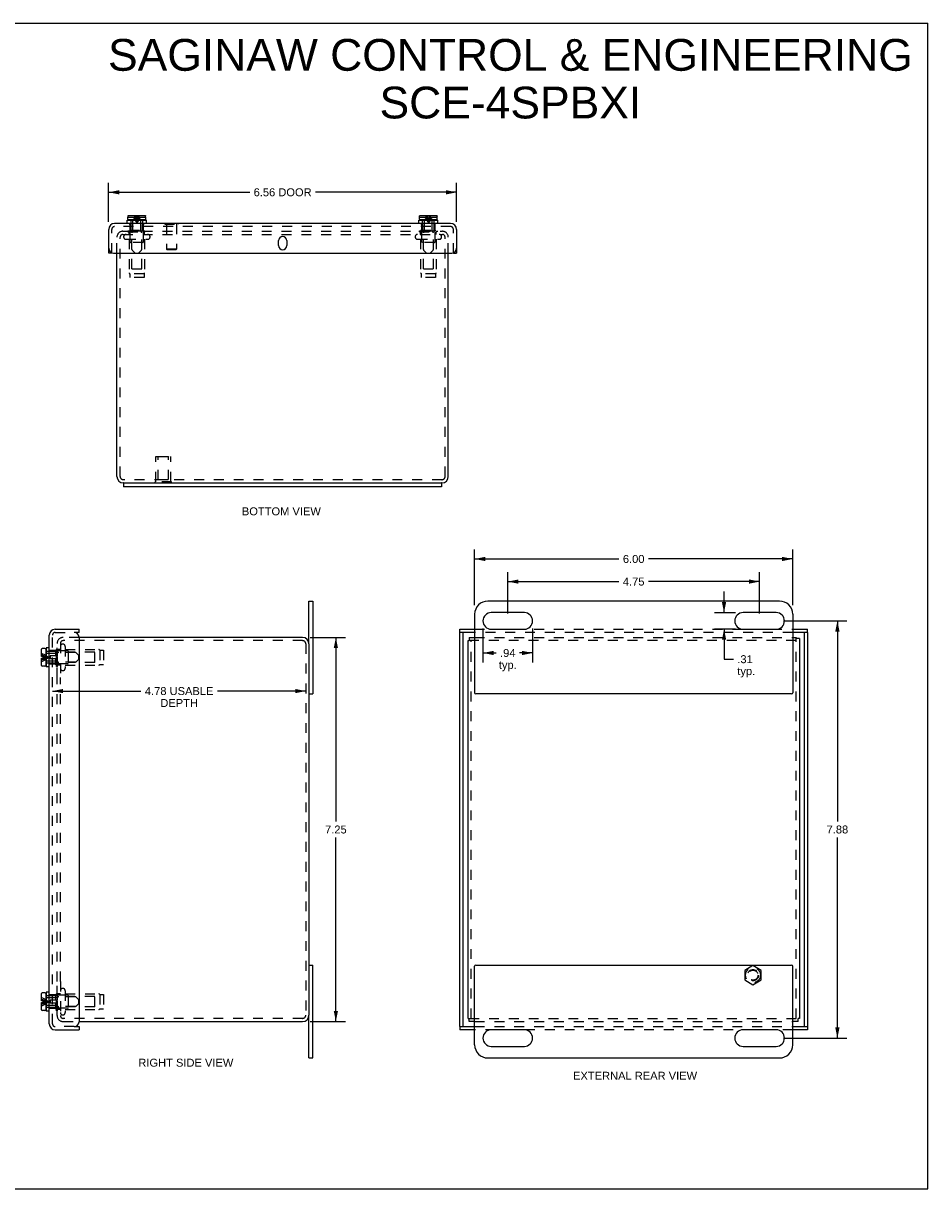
# Model space of a CAD drawing. Header units: inches. Extents: x 0 to 34, y 0 to 22.
# Tile 3 of 3: x 16.9 to 34, y 0 to 22. Entities that reach past the tile are written whole.
import ezdxf

# ---------------------------------------------------------------- set-up
doc = ezdxf.new("R2010")
doc.units = ezdxf.units.IN
doc.header["$LTSCALE"] = 1.87
doc.header["$MEASUREMENT"] = 0
doc.linetypes.add('HIDDEN', pattern=[0.2, 0.1, -0.1])
doc.layers.get('0').update_dxf_attribs({"linetype": 'CONTINUOUS'})
for name, color, linetype in [('DEFAULT_2', 8, 'HIDDEN'), ('DIMENSIONS', 7, 'CONTINUOUS'), ('DOOR_ASSEMBLY', 7, 'CONTINUOUS')]:
    doc.layers.add(name, color=color, linetype=linetype)
doc.styles.get("Standard").update_dxf_attribs({"font": 'arial.ttf'})
doc.dimstyles.new('DIMSTYLE_2', dxfattribs={"dimtxt": 0.15, "dimasz": 0.2, "dimexe": 0.09, "dimexo": 0.07, "dimgap": 0.0375, "dimtad": 0, "dimtih": 1, "dimtoh": 1, "dimzin": 4, "dimdsep": 46, "dimtxsty": 'Standard', "dimblk": '_FILLED', "dimblk1": '_FILLED', "dimblk2": '_FILLED', "dimcen": 0.09, "dimazin": 1, "dimtfac": 1, "dimtdec": 3, "dimtofl": 0, "dimtmove": 0, "dimatfit": 3, "dimldrblk": '_FILLED', "dimfxl": 0, "dimtolj": 1, "dimtzin": 4, "dimarcsym": 0})

# ---------------------------------------------------------------- blocks, each defined once
blk = doc.blocks.new('_FILLED')
at = {"color": 0, "linetype": 'ByBlock'}
blk.add_solid([(0, 0), (-1, 0.2), (-1, -0.2)], dxfattribs=at)
blk = doc.blocks.new('*D3')
at = {"layer": 'DIMENSIONS', "color": 2, "linetype": 'Continuous'}
for p, q in [((18.55, 18.25), (18.55, 18.99)), ((25.113, 18.25), (25.113, 18.99)), ((18.55, 18.81), (21.21, 18.81)), ((25.113, 18.81), (22.453, 18.81))]:
    blk.add_line(p, q, dxfattribs=at)
at = {"layer": 'DIMENSIONS', "color": 2, "linetype": 'Continuous', "xscale": 0.2, "yscale": 0.2, "zscale": 0.2, "rotation": 180}
blk.add_blockref('_FILLED', (18.55, 18.81), dxfattribs=at)
at = {"layer": 'DIMENSIONS', "color": 2, "linetype": 'Continuous', "xscale": 0.2, "yscale": 0.2, "zscale": 0.2}
blk.add_blockref('_FILLED', (25.113, 18.81), dxfattribs=at)
at = {"layer": 'DIMENSIONS', "color": 2, "linetype": 'Continuous', "insert": (21.832, 18.885), "char_height": 0.15, "width": 1.09349, "attachment_point": 2, "line_spacing_factor": 0.9}
blk.add_mtext('6.56 DOOR', dxfattribs=at)
blk = doc.blocks.new('*D4')
at = {"layer": 'DIMENSIONS', "color": 2, "linetype": 'Continuous'}
for p, q in [((25.454, 11.014), (25.454, 12.068)), ((25.454, 11.888), (28.176, 11.888)), ((31.454, 11.888), (28.733, 11.888)), ((31.454, 11.014), (31.454, 12.068))]:
    blk.add_line(p, q, dxfattribs=at)
at = {"layer": 'DIMENSIONS', "color": 2, "linetype": 'Continuous', "xscale": 0.2, "yscale": 0.2, "zscale": 0.2, "rotation": 180}
blk.add_blockref('_FILLED', (25.454, 11.888), dxfattribs=at)
at = {"layer": 'DIMENSIONS', "color": 2, "linetype": 'Continuous', "xscale": 0.2, "yscale": 0.2, "zscale": 0.2}
blk.add_blockref('_FILLED', (31.454, 11.888), dxfattribs=at)
at = {"layer": 'DIMENSIONS', "color": 2, "linetype": 'Continuous', "insert": (28.454, 11.963), "char_height": 0.15, "width": 0.40762, "attachment_point": 2, "line_spacing_factor": 0.9}
blk.add_mtext('6.00', dxfattribs=at)
blk = doc.blocks.new('*D5')
at = {"layer": 'DIMENSIONS', "color": 2, "linetype": 'Continuous'}
for p, q in [((25.611, 10.578), (25.611, 9.933)), ((26.548, 10.578), (26.548, 9.933)), ((25.611, 10.113), (25.859, 10.113)), ((26.548, 10.113), (26.3, 10.113))]:
    blk.add_line(p, q, dxfattribs=at)
at = {"layer": 'DIMENSIONS', "color": 2, "linetype": 'Continuous', "xscale": 0.2, "yscale": 0.2, "zscale": 0.2, "rotation": 180}
blk.add_blockref('_FILLED', (25.611, 10.113), dxfattribs=at)
at = {"layer": 'DIMENSIONS', "color": 2, "linetype": 'Continuous', "xscale": 0.2, "yscale": 0.2, "zscale": 0.2}
blk.add_blockref('_FILLED', (26.548, 10.113), dxfattribs=at)
at = {"layer": 'DIMENSIONS', "color": 2, "linetype": 'Continuous', "insert": (26.079, 10.188), "char_height": 0.15, "width": 0.33736, "attachment_point": 2, "line_spacing_factor": 0.9}
blk.add_mtext('.94\\Ptyp.', dxfattribs=at)
blk = doc.blocks.new('*D6')
at = {"layer": 'DIMENSIONS', "color": 2, "linetype": 'Continuous'}
for p, q in [((30.159, 10.874), (30.159, 11.274)), ((30.377, 10.874), (29.979, 10.874)), ((30.377, 10.562), (29.979, 10.562)), ((30.159, 10.562), (30.159, 9.996)), ((30.159, 9.996), (30.334, 9.996))]:
    blk.add_line(p, q, dxfattribs=at)
at = {"layer": 'DIMENSIONS', "color": 2, "linetype": 'Continuous', "xscale": 0.2, "yscale": 0.2, "zscale": 0.2}
for p, rotation in [((30.159, 10.874), 270), ((30.159, 10.562), 90)]:
    blk.add_blockref('_FILLED', p, dxfattribs=dict(at, rotation=rotation))
at = {"layer": 'DIMENSIONS', "color": 2, "linetype": 'Continuous', "insert": (30.409, 10.071), "char_height": 0.15, "width": 0.33736, "attachment_point": 1, "line_spacing_factor": 0.9}
blk.add_mtext('.31\\Ptyp.', dxfattribs=at)
blk = doc.blocks.new('*D7')
at = {"layer": 'DIMENSIONS', "color": 2, "linetype": 'Continuous'}
for p, q in [((22.349, 10.406), (23.016, 10.406)), ((22.836, 10.406), (22.836, 6.931)), ((22.836, 3.156), (22.836, 6.631)), ((22.349, 3.156), (23.016, 3.156))]:
    blk.add_line(p, q, dxfattribs=at)
at = {"layer": 'DIMENSIONS', "color": 2, "linetype": 'Continuous', "xscale": 0.2, "yscale": 0.2, "zscale": 0.2}
for p, rotation in [((22.836, 10.406), 90), ((22.836, 3.156), 270)]:
    blk.add_blockref('_FILLED', p, dxfattribs=dict(at, rotation=rotation))
at = {"layer": 'DIMENSIONS', "color": 2, "linetype": 'Continuous', "insert": (22.836, 6.856), "char_height": 0.15, "width": 0.40762, "attachment_point": 2, "line_spacing_factor": 0.9}
blk.add_mtext('7.25', dxfattribs=at)
blk = doc.blocks.new('*D9')
at = {"layer": 'DIMENSIONS', "color": 2, "linetype": 'Continuous'}
for p, q in [((17.491, 9.394), (19.159, 9.394)), ((22.269, 9.394), (20.6, 9.394))]:
    blk.add_line(p, q, dxfattribs=at)
at = {"layer": 'DIMENSIONS', "color": 2, "linetype": 'Continuous', "xscale": 0.2, "yscale": 0.2, "zscale": 0.2, "rotation": 180}
blk.add_blockref('_FILLED', (17.491, 9.394), dxfattribs=at)
at = {"layer": 'DIMENSIONS', "color": 2, "linetype": 'Continuous', "xscale": 0.2, "yscale": 0.2, "zscale": 0.2}
blk.add_blockref('_FILLED', (22.269, 9.394), dxfattribs=at)
at = {"layer": 'DIMENSIONS', "color": 2, "linetype": 'Continuous', "insert": (19.88, 9.469), "char_height": 0.15, "width": 1.29089, "attachment_point": 2, "line_spacing_factor": 0.9}
blk.add_mtext('4.78 USABLE\\PDEPTH', dxfattribs=at)
blk = doc.blocks.new('*D11')
at = {"layer": 'DIMENSIONS', "color": 2, "linetype": 'Continuous'}
for p, q in [((31.282, 10.718), (32.477, 10.718)), ((32.297, 10.718), (32.297, 6.931)), ((32.297, 2.843), (32.297, 6.631)), ((31.282, 2.843), (32.477, 2.843))]:
    blk.add_line(p, q, dxfattribs=at)
at = {"layer": 'DIMENSIONS', "color": 2, "linetype": 'Continuous', "xscale": 0.2, "yscale": 0.2, "zscale": 0.2}
for p, rotation in [((32.297, 10.718), 90), ((32.297, 2.843), 270)]:
    blk.add_blockref('_FILLED', p, dxfattribs=dict(at, rotation=rotation))
at = {"layer": 'DIMENSIONS', "color": 2, "linetype": 'Continuous', "insert": (32.297, 6.856), "char_height": 0.15, "width": 0.40762, "attachment_point": 2, "line_spacing_factor": 0.9}
blk.add_mtext('7.88', dxfattribs=at)
blk = doc.blocks.new('*D12')
at = {"layer": 'DIMENSIONS', "color": 2, "linetype": 'Continuous'}
for p, q in [((26.079, 10.858), (26.079, 11.641)), ((26.079, 11.461), (28.176, 11.461)), ((30.829, 11.461), (28.733, 11.461)), ((30.829, 10.858), (30.829, 11.641))]:
    blk.add_line(p, q, dxfattribs=at)
at = {"layer": 'DIMENSIONS', "color": 2, "linetype": 'Continuous', "xscale": 0.2, "yscale": 0.2, "zscale": 0.2, "rotation": 180}
blk.add_blockref('_FILLED', (26.079, 11.461), dxfattribs=at)
at = {"layer": 'DIMENSIONS', "color": 2, "linetype": 'Continuous', "xscale": 0.2, "yscale": 0.2, "zscale": 0.2}
blk.add_blockref('_FILLED', (30.829, 11.461), dxfattribs=at)
at = {"layer": 'DIMENSIONS', "color": 2, "linetype": 'Continuous', "insert": (28.454, 11.536), "char_height": 0.15, "width": 0.40762, "attachment_point": 2, "line_spacing_factor": 0.9}
blk.add_mtext('4.75', dxfattribs=at)

msp = doc.modelspace()

# ---------------------------------------------------------------- linework, layer by layer
at = {"color": 7, "linetype": 'Continuous'}
for p, q in [((0, 22), (34, 22)), ((34, 0), (34, 22)), ((18.8316, 13.3244), (18.8316, 13.2494)), ((18.8316, 13.3244), (24.8316, 13.3244)), ((24.8316, 13.3244), (24.8316, 13.2494)), ((22.3286, 10.2856), (22.3286, 11.0931)), ((22.3286, 11.0931), (22.4036, 11.0931)), ((25.3293, 10.3456), (25.3513, 10.3456)), ((25.3513, 10.4056), (25.3513, 10.3456)), ((31.5193, 10.4056), (31.5193, 10.3836)), ((31.5793, 10.3836), (31.5193, 10.3836)), ((22.3286, 9.3431), (22.4036, 9.3431)), ((22.3286, 4.2181), (22.4036, 4.2181)), ((22.3286, 2.4681), (22.3286, 3.2756)), ((25.3293, 3.2156), (25.3513, 3.2156)), ((25.3513, 3.1556), (25.3513, 3.2156)), ((31.5793, 3.2156), (31.5573, 3.2156)), ((31.5573, 3.1556), (31.5573, 3.2156)), ((22.3286, 2.4681), (22.4036, 2.4681)), ((0, 0), (34, 0))]:
    msp.add_line(p, q, dxfattribs=at)
at = {"color": 3, "linetype": 'Continuous'}
for p, q in [((18.7066, 13.4444), (18.7066, 17.6624)), ((24.9566, 13.4444), (24.9566, 17.6624)), ((18.8316, 13.3244), (18.8266, 13.3244)), ((24.8316, 13.2494), (18.8316, 13.2494)), ((24.8366, 13.3244), (24.8316, 13.3244)), ((22.4036, 11.0931), (22.4036, 9.3431)), ((31.2043, 11.0931), (25.7043, 11.0931)), ((25.4543, 10.8431), (25.4543, 9.3631)), ((26.3918, 10.8744), (25.7668, 10.8744)), ((31.1418, 10.8744), (30.5168, 10.8744)), ((31.4543, 10.8431), (31.4543, 9.3631)), ((25.7668, 10.5619), (26.3918, 10.5619)), ((30.5168, 10.5619), (31.1418, 10.5619)), ((22.2086, 10.4056), (17.9906, 10.4056)), ((25.3293, 3.2156), (25.3293, 10.3456)), ((25.3513, 10.4056), (25.4543, 10.4056)), ((31.4543, 10.4056), (31.5193, 10.4056)), ((31.5793, 10.3836), (31.5793, 3.2156)), ((22.3286, 10.2856), (22.3286, 3.2756)), ((31.4343, 9.3431), (25.4743, 9.3431)), ((22.4036, 2.4681), (22.4036, 4.2181)), ((25.4543, 2.7181), (25.4543, 4.1981)), ((25.4743, 4.2181), (31.4343, 4.2181)), ((31.4543, 2.7181), (31.4543, 4.1981)), ((17.9906, 3.1556), (22.2086, 3.1556)), ((25.4543, 3.1556), (25.3513, 3.1556)), ((31.5573, 3.1556), (31.4543, 3.1556)), ((26.3918, 2.9994), (25.7668, 2.9994)), ((31.1418, 2.9994), (30.5168, 2.9994)), ((25.7668, 2.6869), (26.3918, 2.6869)), ((30.5168, 2.6869), (31.1418, 2.6869)), ((25.7043, 2.4681), (31.2043, 2.4681))]:
    msp.add_line(p, q, dxfattribs=at)
for centre, radius, start, end in [((18.8266, 13.4444), 0.12, 180, 270), ((24.8366, 13.4444), 0.12, 270, 360), ((25.7043, 10.8431), 0.25, 90, 180), ((31.2043, 10.8431), 0.25, 0, 90), ((25.7668, 10.7181), 0.1562, 90, 270), ((26.3918, 10.7181), 0.1562, 270, 90), ((30.5168, 10.7181), 0.1562, 90, 270), ((31.1418, 10.7181), 0.1562, 270, 90), ((22.2086, 10.2856), 0.12, 0, 90), ((25.4743, 9.3631), 0.02, 180, 270), ((31.4343, 9.3631), 0.02, 270, 360), ((25.4743, 4.1981), 0.02, 90, 180), ((31.4343, 4.1981), 0.02, 0, 90), ((22.2086, 3.2756), 0.12, 270, 360), ((25.7668, 2.8431), 0.1562, 90, 270), ((26.3918, 2.8431), 0.1562, 270, 90), ((30.5168, 2.8431), 0.1562, 90, 270), ((31.1418, 2.8431), 0.1562, 270, 90), ((25.7043, 2.7181), 0.25, 180, 270), ((31.2043, 2.7181), 0.25, 270, 360)]:
    msp.add_arc(centre, radius, start, end, dxfattribs=at)
at = {"layer": 'DEFAULT_2', "color": 8, "linetype": 'HIDDEN'}
for p, q in [((18.8186, 18.0744), (24.8446, 18.0744)), ((18.9116, 18.0664), (18.9116, 18.0844)), ((18.9116, 18.0844), (19.2516, 18.0844)), ((18.9116, 18.0664), (19.2516, 18.0664)), ((18.9356, 18.0144), (18.9356, 18.0564)), ((18.9566, 17.8744), (18.9566, 18.0844)), ((19.2066, 17.8744), (19.2066, 18.0844)), ((19.2276, 18.0144), (19.2276, 18.0564)), ((19.2516, 18.0664), (19.2516, 18.0844)), ((24.4116, 18.0844), (24.7516, 18.0844)), ((24.4116, 18.0664), (24.4116, 18.0844)), ((24.4116, 18.0664), (24.7516, 18.0664)), ((24.4356, 18.0144), (24.4356, 18.0564)), ((24.4566, 17.8744), (24.4566, 18.0844)), ((24.7066, 17.8744), (24.7066, 18.0844)), ((24.7276, 18.0144), (24.7276, 18.0564)), ((24.7516, 18.0664), (24.7516, 18.0844)), ((18.7066, 17.6624), (18.7066, 17.9594)), ((18.7666, 13.4444), (18.7666, 17.9594)), ((18.8186, 18.0144), (24.8446, 18.0144)), ((18.8778, 17.9219), (19.2853, 17.9219)), ((18.9356, 17.9219), (18.9356, 17.2888)), ((19.1966, 17.8644), (18.9666, 17.8644)), ((18.9866, 17.3644), (18.9866, 17.8644)), ((19.1766, 17.3644), (19.1766, 17.8644)), ((19.2276, 17.9219), (19.2276, 17.2888)), ((24.3778, 17.9219), (24.7853, 17.9219)), ((24.4356, 17.9219), (24.4356, 17.2888)), ((24.6966, 17.8644), (24.4666, 17.8644)), ((24.4866, 17.3644), (24.4866, 17.8644)), ((24.6766, 17.3644), (24.6766, 17.8644)), ((24.7276, 17.9219), (24.7276, 17.2888)), ((24.8966, 13.4444), (24.8966, 17.9594)), ((24.9566, 17.6624), (24.9566, 17.9594)), ((18.9466, 17.2709), (18.9466, 17.2019)), ((19.2166, 17.2709), (18.9466, 17.2709)), ((19.2166, 17.2019), (18.9466, 17.2019)), ((18.9866, 17.3644), (19.1766, 17.3644)), ((19.2166, 17.2709), (19.2166, 17.2019)), ((24.7166, 17.2709), (24.4466, 17.2709)), ((24.4466, 17.2709), (24.4466, 17.2019)), ((24.7166, 17.2019), (24.4466, 17.2019)), ((24.4866, 17.3644), (24.6766, 17.3644)), ((24.7166, 17.2709), (24.7166, 17.2019)), ((19.4416, 13.345), (19.4416, 13.824)), ((19.4416, 13.824), (19.7216, 13.824)), ((19.4866, 13.814), (19.4766, 13.824)), ((19.4866, 13.3865), (19.4866, 13.814)), ((19.6766, 13.814), (19.4866, 13.814)), ((19.6766, 13.814), (19.6866, 13.824)), ((19.6766, 13.3865), (19.6766, 13.814)), ((19.7216, 13.345), (19.7216, 13.824)), ((24.8366, 13.3844), (18.8266, 13.3844)), ((19.7376, 13.345), (19.4256, 13.345)), ((19.4256, 13.324), (19.4256, 13.345)), ((19.7376, 13.324), (19.4256, 13.324)), ((19.4866, 13.3865), (19.6766, 13.3865)), ((19.5816, 13.324), (19.5816, 13.345)), ((19.7376, 13.324), (19.7376, 13.345)), ((17.9906, 10.4056), (17.6906, 10.4056)), ((17.6936, 10.3456), (17.6906, 10.3456)), ((22.2086, 10.3456), (17.6936, 10.3456)), ((31.5193, 10.3456), (25.3513, 10.3456)), ((25.3893, 3.2156), (25.3893, 10.3456)), ((25.4543, 10.4056), (31.4543, 10.4056)), ((31.5193, 3.2156), (31.5193, 10.3836)), ((17.5686, 9.8606), (17.5686, 10.2006)), ((17.5866, 10.2006), (17.5686, 10.2006)), ((17.7786, 10.1556), (17.5686, 10.1556)), ((17.5786, 9.6495), (17.5786, 10.2936)), ((17.5866, 9.8606), (17.5866, 10.2006)), ((17.6386, 10.1766), (17.5966, 10.1766)), ((17.6386, 10.2936), (17.6386, 9.6495)), ((17.7311, 10.2344), (17.7311, 9.8269)), ((17.7311, 10.1766), (18.3643, 10.1766)), ((17.7886, 10.1456), (17.7886, 9.9156)), ((18.2886, 10.1256), (17.7886, 10.1256)), ((18.2886, 9.9356), (18.2886, 10.1256)), ((18.3821, 10.1656), (18.3821, 9.8956)), ((18.3821, 10.1656), (18.4511, 10.1656)), ((18.4511, 10.1656), (18.4511, 9.8956)), ((22.2686, 10.2856), (22.2686, 3.2756)), ((17.7786, 9.9056), (17.5686, 9.9056)), ((18.2886, 9.9356), (17.7886, 9.9356)), ((17.5866, 9.8606), (17.5686, 9.8606)), ((17.6386, 9.8846), (17.5966, 9.8846)), ((17.7311, 9.8846), (18.3643, 9.8846)), ((18.3821, 9.8956), (18.4511, 9.8956)), ((17.5786, 3.9119), (17.5786, 9.6494)), ((17.6386, 3.9119), (17.6386, 9.6494)), ((30.7043, 4.2108), (30.5483, 4.1207)), ((30.8603, 4.1207), (30.7043, 4.2108)), ((30.5483, 4.1207), (30.5483, 3.9406)), ((30.8603, 3.9406), (30.8603, 4.1207)), ((17.5786, 3.2676), (17.5786, 3.9117)), ((17.6386, 3.9117), (17.6386, 3.2676)), ((30.5483, 3.9406), (30.7043, 3.8505)), ((30.7043, 3.8505), (30.8603, 3.9406)), ((17.5866, 3.7006), (17.5686, 3.7006)), ((17.5686, 3.3606), (17.5686, 3.7006)), ((17.7786, 3.6556), (17.5686, 3.6556)), ((17.5866, 3.3606), (17.5866, 3.7006)), ((17.6386, 3.6766), (17.5966, 3.6766)), ((17.7311, 3.7344), (17.7311, 3.3269)), ((17.7311, 3.6766), (18.3643, 3.6766)), ((17.7886, 3.6456), (17.7886, 3.4156)), ((18.2886, 3.6256), (17.7886, 3.6256)), ((18.2886, 3.4356), (18.2886, 3.6256)), ((18.3821, 3.6656), (18.4511, 3.6656)), ((18.3821, 3.6656), (18.3821, 3.3956)), ((18.4511, 3.6656), (18.4511, 3.3956)), ((17.7786, 3.4056), (17.5686, 3.4056)), ((17.5866, 3.3606), (17.5686, 3.3606)), ((17.6386, 3.3846), (17.5966, 3.3846)), ((17.7311, 3.3846), (18.3643, 3.3846)), ((18.2886, 3.4356), (17.7886, 3.4356)), ((18.3821, 3.3956), (18.4511, 3.3956)), ((17.6906, 3.2156), (17.6936, 3.2156)), ((17.6906, 3.1556), (17.9906, 3.1556)), ((22.2086, 3.2156), (17.6936, 3.2156)), ((25.3513, 3.2156), (31.5573, 3.2156)), ((25.4543, 3.1556), (31.4543, 3.1556))]:
    msp.add_line(p, q, dxfattribs=at)
for radius in [0.1421, 0.14, 0.105, 0.095]:
    msp.add_circle((30.7043, 4.0306), radius, dxfattribs=at)
for centre, radius, start, end in [((18.8186, 17.9624), 0.112, 90, 180), ((18.9256, 18.0564), 0.01, 0, 90), ((19.2376, 18.0564), 0.01, 90, 180), ((24.4256, 18.0564), 0.01, 0, 90), ((24.7376, 18.0564), 0.01, 90, 180), ((24.8446, 17.9624), 0.112, 0, 90), ((18.8186, 17.9624), 0.052, 90, 180), ((18.8778, 17.9681), 0.0462, 90, 270), ((18.9666, 17.8744), 0.01, 180, 270), ((19.1966, 17.8744), 0.01, 270, 360), ((19.2853, 17.9681), 0.0462, 270, 90), ((24.3778, 17.9681), 0.0462, 90, 270), ((24.4666, 17.8744), 0.01, 180, 270), ((24.6966, 17.8744), 0.01, 270, 360), ((24.7853, 17.9681), 0.0462, 270, 90), ((24.8446, 17.9624), 0.052, 0, 90), ((18.9556, 17.2888), 0.02, 180, 243.25632), ((19.2076, 17.2888), 0.02, 296.74368, 360), ((24.4556, 17.2888), 0.02, 180, 243.25632), ((24.7076, 17.2888), 0.02, 296.74368, 360), ((18.8266, 13.4444), 0.06, 180, 270), ((24.8366, 13.4444), 0.06, 270, 360), ((17.6906, 10.2936), 0.112, 90, 180), ((17.6906, 10.2936), 0.052, 90, 180), ((22.2086, 10.2856), 0.06, 0, 90), ((17.5966, 10.1866), 0.01, 180.00004, 270), ((17.6849, 10.2344), 0.0462, 0, 180), ((17.7786, 10.1456), 0.01, 359.99997, 90), ((18.3643, 10.1566), 0.02, 26.74368, 90), ((17.7786, 9.9156), 0.01, 270, 0.00003), ((17.5966, 9.8746), 0.01, 90, 179.99996), ((17.6849, 9.8269), 0.0462, 180, 360), ((18.3643, 9.9046), 0.02, 270, 333.25632), ((17.6849, 3.7344), 0.0462, 0, 180), ((17.5966, 3.6866), 0.01, 180.00004, 270), ((17.7786, 3.6456), 0.01, 359.99997, 90), ((18.3643, 3.6566), 0.02, 26.74368, 90), ((17.5966, 3.3746), 0.01, 90, 179.99996), ((17.6849, 3.3269), 0.0462, 180, 360), ((17.7786, 3.4156), 0.01, 270, 0.00003), ((18.3643, 3.4046), 0.02, 270, 333.25632), ((17.6906, 3.2676), 0.112, 180, 270), ((17.6906, 3.2676), 0.052, 180, 270), ((22.2086, 3.2756), 0.06, 270, 360)]:
    msp.add_arc(centre, radius, start, end, dxfattribs=at)
at = {"layer": 'DOOR_ASSEMBLY', "color": 7, "linetype": 'Continuous'}
for p, q in [((18.9006, 18.2224), (18.9006, 18.2849)), ((18.9006, 18.2849), (19.2626, 18.2849)), ((18.9146, 18.3049), (18.9146, 18.3399)), ((18.9146, 18.3399), (18.9154, 18.3399)), ((18.9154, 18.3399), (18.9154, 18.3579)), ((19.2336, 18.2899), (18.9296, 18.2899)), ((18.9305, 18.3729), (19.2327, 18.3729)), ((19.0086, 18.2849), (19.0086, 18.2899)), ((19.1546, 18.2849), (19.1546, 18.2899)), ((19.2477, 18.3399), (19.2477, 18.3579)), ((19.2477, 18.3399), (19.2486, 18.3399)), ((19.2486, 18.3049), (19.2486, 18.3399)), ((19.2626, 18.2224), (19.2626, 18.2849)), ((24.4006, 18.2849), (24.7626, 18.2849)), ((24.4006, 18.2224), (24.4006, 18.2849)), ((24.4146, 18.3399), (24.4154, 18.3399)), ((24.4146, 18.3049), (24.4146, 18.3399)), ((24.4154, 18.3399), (24.4154, 18.3579)), ((24.7336, 18.2899), (24.4296, 18.2899)), ((24.4305, 18.3729), (24.7327, 18.3729)), ((24.5086, 18.2849), (24.5086, 18.2899)), ((24.6546, 18.2849), (24.6546, 18.2899)), ((24.7477, 18.3399), (24.7477, 18.3579)), ((24.7477, 18.3399), (24.7486, 18.3399)), ((24.7486, 18.3049), (24.7486, 18.3399)), ((24.7626, 18.2224), (24.7626, 18.2849)), ((19.6073, 18.2264), (19.6073, 18.2224)), ((19.6073, 18.2264), (19.8633, 18.2264)), ((19.8633, 18.2264), (19.8633, 18.2224)), ((18.6103, 17.6624), (18.5503, 17.6624)), ((25.0528, 17.6624), (25.1128, 17.6624)), ((17.9906, 10.5019), (17.9906, 10.5619)), ((25.1731, 10.5019), (25.1731, 10.5619)), ((31.7356, 10.5019), (31.7356, 10.5619)), ((17.9906, 10.5019), (17.9006, 10.5019)), ((25.4543, 10.5019), (25.1731, 10.5019)), ((25.2331, 10.5019), (25.2331, 3.0594)), ((31.7356, 10.5019), (31.4543, 10.5019)), ((31.6756, 3.0594), (31.6756, 10.5019)), ((17.2801, 10.0471), (17.2801, 10.1826)), ((17.3481, 10.1976), (17.2951, 10.1976)), ((17.3631, 10.1826), (17.3631, 9.8786)), ((17.3681, 10.2116), (17.3681, 9.8496)), ((17.4306, 10.2116), (17.3681, 10.2116)), ((17.3131, 10.0471), (17.2801, 10.0471)), ((17.2801, 9.8786), (17.2801, 10.0141)), ((17.2801, 10.0141), (17.3131, 10.0141)), ((17.3131, 10.0141), (17.3131, 10.0471)), ((17.3681, 10.1036), (17.3631, 10.1036)), ((17.3681, 9.9576), (17.3631, 9.9576)), ((17.3481, 9.8636), (17.2951, 9.8636)), ((17.4306, 9.8496), (17.3681, 9.8496)), ((17.4266, 4.0564), (17.4266, 4.3124)), ((17.4266, 4.3124), (17.4306, 4.3124)), ((17.4266, 4.0564), (17.4306, 4.0564)), ((17.2801, 3.5471), (17.2801, 3.6826)), ((17.3131, 3.5471), (17.2801, 3.5471)), ((17.3481, 3.6976), (17.2951, 3.6976)), ((17.3131, 3.5141), (17.3131, 3.5471)), ((17.3631, 3.6826), (17.3631, 3.3786)), ((17.3681, 3.6036), (17.3631, 3.6036)), ((17.4306, 3.7116), (17.3681, 3.7116)), ((17.3681, 3.7116), (17.3681, 3.3496)), ((17.2801, 3.5141), (17.3131, 3.5141)), ((17.2801, 3.3786), (17.2801, 3.5141)), ((17.3481, 3.3636), (17.2951, 3.3636)), ((17.3681, 3.4576), (17.3631, 3.4576)), ((17.4306, 3.3496), (17.3681, 3.3496)), ((17.9006, 3.0594), (17.9906, 3.0594)), ((17.9906, 3.0594), (17.9906, 2.9994)), ((25.1731, 3.0594), (25.4543, 3.0594)), ((25.1731, 3.0594), (25.1731, 2.9994)), ((31.4543, 3.0594), (31.7356, 3.0594)), ((31.7356, 3.0594), (31.7356, 2.9994))]:
    msp.add_line(p, q, dxfattribs=at)
at = {"layer": 'DOOR_ASSEMBLY', "color": 8, "linetype": 'HIDDEN'}
for p, q in [((18.9154, 18.3399), (19.049, 18.3399)), ((18.9172, 18.365), (18.9172, 18.365)), ((18.9179, 18.3662), (18.9179, 18.3662)), ((18.9188, 18.3674), (18.9188, 18.3674)), ((18.9198, 18.3685), (18.9198, 18.3685)), ((18.9209, 18.3695), (18.9209, 18.3695)), ((18.9221, 18.3704), (18.9221, 18.3704)), ((18.9234, 18.3711), (18.9234, 18.3711)), ((18.929, 18.3728), (18.9275, 18.3726)), ((18.9716, 18.2049), (18.9716, 18.2849)), ((19.0086, 18.0771), (19.0086, 18.2849)), ((19.036, 18.3044), (19.0464, 18.2869)), ((19.1165, 18.345), (19.1141, 18.3399)), ((19.1141, 18.3399), (19.2477, 18.3399)), ((19.1272, 18.3044), (19.1167, 18.2869)), ((19.1546, 18.0771), (19.1546, 18.2849)), ((19.1916, 18.2049), (19.1916, 18.2849)), ((19.2398, 18.3711), (19.2398, 18.3711)), ((19.241, 18.3704), (19.241, 18.3704)), ((19.2422, 18.3695), (19.2422, 18.3695)), ((19.2433, 18.3685), (19.2433, 18.3685)), ((19.2443, 18.3674), (19.2443, 18.3674)), ((19.2452, 18.3662), (19.2452, 18.3662)), ((19.246, 18.365), (19.246, 18.365)), ((19.2477, 18.3594), (19.2475, 18.3608)), ((24.4154, 18.3399), (24.549, 18.3399)), ((24.4172, 18.365), (24.4172, 18.365)), ((24.4179, 18.3662), (24.4179, 18.3662)), ((24.4188, 18.3674), (24.4188, 18.3674)), ((24.4198, 18.3685), (24.4198, 18.3685)), ((24.4209, 18.3695), (24.4209, 18.3695)), ((24.4221, 18.3704), (24.4221, 18.3704)), ((24.4234, 18.3711), (24.4234, 18.3711)), ((24.429, 18.3728), (24.4275, 18.3726)), ((24.4716, 18.2049), (24.4716, 18.2849)), ((24.5086, 18.0771), (24.5086, 18.2849)), ((24.536, 18.3044), (24.5464, 18.2869)), ((24.6165, 18.345), (24.6141, 18.3399)), ((24.6141, 18.3399), (24.7477, 18.3399)), ((24.6272, 18.3044), (24.6167, 18.2869)), ((24.6546, 18.0771), (24.6546, 18.2849)), ((24.6916, 18.2049), (24.6916, 18.2849)), ((24.7341, 18.3728), (24.7341, 18.3728)), ((24.7398, 18.3711), (24.7398, 18.3711)), ((24.741, 18.3704), (24.741, 18.3704)), ((24.7422, 18.3695), (24.7422, 18.3695)), ((24.7433, 18.3685), (24.7433, 18.3685)), ((24.7443, 18.3674), (24.7443, 18.3674)), ((24.7452, 18.3662), (24.7452, 18.3662)), ((24.746, 18.365), (24.746, 18.365)), ((24.7477, 18.3594), (24.7475, 18.3608)), ((18.6103, 17.6624), (18.6103, 18.1104)), ((25.0008, 18.1624), (18.6623, 18.1624)), ((18.9417, 18.0974), (18.9497, 18.0896)), ((18.9417, 18.0974), (19.2214, 18.0974)), ((18.9497, 18.0896), (18.9574, 18.0821)), ((18.9516, 18.2049), (18.9516, 18.2224)), ((18.9516, 18.2049), (18.9757, 18.2049)), ((18.9551, 18.0974), (18.9551, 18.2049)), ((18.9574, 18.0821), (18.9649, 18.0749)), ((19.1983, 18.0749), (18.9649, 18.0749)), ((18.9757, 18.0749), (18.9757, 18.2049)), ((18.9876, 17.7301), (18.9876, 18.0437)), ((19.0042, 18.0665), (18.992, 18.0543)), ((19.159, 18.0665), (19.1712, 18.0543)), ((19.1756, 17.7301), (19.1756, 18.0437)), ((19.1874, 18.0749), (19.1874, 18.2049)), ((19.1874, 18.2049), (19.2116, 18.2049)), ((19.2057, 18.0821), (19.1983, 18.0749)), ((19.2057, 18.0821), (19.2134, 18.0896)), ((19.208, 18.0974), (19.208, 18.2049)), ((19.2116, 18.2049), (19.2116, 18.2224)), ((19.2134, 18.0896), (19.2214, 18.0974)), ((19.6073, 18.2224), (19.6073, 18.2084)), ((19.6073, 18.2084), (19.8633, 18.2084)), ((19.6413, 18.2084), (19.6413, 17.7364)), ((19.8293, 18.2084), (19.8293, 17.7364)), ((19.8633, 18.2224), (19.8633, 18.2084)), ((24.4417, 18.0974), (24.7214, 18.0974)), ((24.4497, 18.0896), (24.4417, 18.0974)), ((24.4497, 18.0896), (24.4574, 18.0821)), ((24.4516, 18.2049), (24.4516, 18.2224)), ((24.4516, 18.2049), (24.4757, 18.2049)), ((24.4551, 18.0974), (24.4551, 18.2049)), ((24.4574, 18.0821), (24.4649, 18.0749)), ((24.6983, 18.0749), (24.4649, 18.0749)), ((24.4757, 18.0749), (24.4757, 18.2049)), ((24.4876, 17.7301), (24.4876, 18.0437)), ((24.5042, 18.0665), (24.492, 18.0543)), ((24.659, 18.0665), (24.6712, 18.0543)), ((24.6756, 17.7301), (24.6756, 18.0437)), ((24.6874, 18.2049), (24.7116, 18.2049)), ((24.6874, 18.0749), (24.6874, 18.2049)), ((24.6983, 18.0749), (24.7057, 18.0821)), ((24.7057, 18.0821), (24.7134, 18.0896)), ((24.708, 18.0974), (24.708, 18.2049)), ((24.7116, 18.2049), (24.7116, 18.2224)), ((24.7134, 18.0896), (24.7214, 18.0974)), ((25.0528, 17.6624), (25.0528, 18.1104)), ((19.0486, 17.6629), (18.992, 17.7195)), ((19.0486, 17.6629), (19.1146, 17.6629)), ((19.1146, 17.6629), (19.1712, 17.7195)), ((19.6513, 17.7264), (19.6413, 17.7364)), ((19.8293, 17.7364), (19.6413, 17.7364)), ((19.8193, 17.7264), (19.6513, 17.7264)), ((19.8193, 17.7264), (19.8293, 17.7364)), ((24.5486, 17.6629), (24.492, 17.7195)), ((24.5486, 17.6629), (24.6146, 17.6629)), ((24.6146, 17.6629), (24.6712, 17.7195)), ((25.4543, 10.5619), (31.4543, 10.5619)), ((17.4906, 3.1114), (17.4906, 10.4499)), ((17.5426, 10.5019), (17.9006, 10.5019)), ((31.4543, 10.5019), (25.4543, 10.5019)), ((17.5781, 10.1406), (17.3681, 10.1406)), ((17.5556, 10.1606), (17.4306, 10.1606)), ((17.5556, 10.0606), (17.5556, 10.1736)), ((17.5781, 10.1511), (17.5556, 10.1736)), ((17.5781, 10.1511), (17.5781, 10.0606)), ((17.5865, 10.108), (17.5987, 10.1202)), ((17.9229, 10.1246), (17.6093, 10.1246)), ((17.9901, 10.0636), (17.9335, 10.1202)), ((17.3487, 10.04), (17.3661, 10.0379)), ((17.3487, 10.0212), (17.3661, 10.0234)), ((17.5759, 10.1036), (17.3681, 10.1036)), ((17.5759, 9.9576), (17.3681, 9.9576)), ((17.5781, 9.9206), (17.3681, 9.9206)), ((17.5556, 9.9006), (17.4306, 9.9006)), ((17.4481, 10.0606), (17.4481, 10.0006)), ((17.5781, 10.0606), (17.4481, 10.0606)), ((17.5781, 10.0006), (17.4481, 10.0006)), ((17.5556, 9.8876), (17.5556, 10.0006)), ((17.5781, 9.9101), (17.5556, 9.8876)), ((17.5781, 10.0006), (17.5781, 9.9101)), ((17.5865, 9.9532), (17.5987, 9.941)), ((17.9229, 9.9366), (17.6093, 9.9366)), ((17.9901, 9.9976), (17.9335, 9.941)), ((17.9901, 9.9976), (17.9901, 10.0636)), ((17.3487, 3.54), (17.3661, 3.5379)), ((17.3487, 3.5212), (17.3661, 3.5234)), ((17.5781, 3.6406), (17.3681, 3.6406)), ((17.5759, 3.6036), (17.3681, 3.6036)), ((17.5556, 3.6606), (17.4306, 3.6606)), ((17.5781, 3.5606), (17.4481, 3.5606)), ((17.4481, 3.5606), (17.4481, 3.5006)), ((17.5781, 3.6511), (17.5556, 3.6736)), ((17.5556, 3.5606), (17.5556, 3.6736)), ((17.5781, 3.6511), (17.5781, 3.5606)), ((17.5865, 3.608), (17.5987, 3.6202)), ((17.9229, 3.6246), (17.6093, 3.6246)), ((17.9901, 3.5636), (17.9335, 3.6202)), ((17.9901, 3.4976), (17.9901, 3.5636)), ((17.5759, 3.4576), (17.3681, 3.4576)), ((17.5781, 3.4206), (17.3681, 3.4206)), ((17.5556, 3.4006), (17.4306, 3.4006)), ((17.5781, 3.5006), (17.4481, 3.5006)), ((17.5556, 3.3876), (17.5556, 3.5006)), ((17.5781, 3.4101), (17.5556, 3.3876)), ((17.5781, 3.5006), (17.5781, 3.4101)), ((17.5865, 3.4532), (17.5987, 3.441)), ((17.9229, 3.4366), (17.6093, 3.4366)), ((17.9901, 3.4976), (17.9335, 3.441)), ((17.9006, 3.0594), (17.5426, 3.0594)), ((25.4543, 3.0594), (31.4543, 3.0594)), ((31.4543, 2.9994), (25.4543, 2.9994))]:
    msp.add_line(p, q, dxfattribs=at)
at = {"layer": 'DOOR_ASSEMBLY', "color": 3, "linetype": 'Continuous'}
for p, q in [((18.5503, 17.6624), (18.5503, 18.1104)), ((25.0008, 18.2224), (18.6623, 18.2224)), ((25.1128, 18.1104), (25.1128, 17.6624)), ((21.7534, 17.803), (21.7534, 17.8968)), ((21.9097, 17.8968), (21.9097, 17.803)), ((18.6403, 17.6624), (25.0228, 17.6624)), ((17.5426, 10.5619), (17.9906, 10.5619)), ((25.1731, 10.5619), (25.4543, 10.5619)), ((31.4543, 10.5619), (31.7356, 10.5619)), ((17.4306, 3.1114), (17.4306, 10.4499)), ((17.9906, 10.4119), (17.9906, 3.1494)), ((25.1731, 3.0594), (25.1731, 10.5019)), ((31.7356, 10.5019), (31.7356, 3.0594)), ((17.5426, 2.9994), (17.9906, 2.9994)), ((25.4543, 2.9994), (25.1731, 2.9994)), ((31.7356, 2.9994), (31.4543, 2.9994))]:
    msp.add_line(p, q, dxfattribs=at)
at = {"layer": 'DOOR_ASSEMBLY', "color": 7, "linetype": 'Continuous'}
for points in [[(18.9154, 18.3579), (18.9154, 18.3594), (18.9157, 18.3608), (18.916, 18.3622), (18.9165, 18.3636), (18.9172, 18.365), (18.9179, 18.3662), (18.9188, 18.3674), (18.9198, 18.3685), (18.9209, 18.3695), (18.9221, 18.3704), (18.9234, 18.3711), (18.9247, 18.3718), (18.9261, 18.3722), (18.9275, 18.3726), (18.929, 18.3728), (18.9305, 18.3729)], [(19.2327, 18.3729), (19.2341, 18.3728), (19.2356, 18.3726), (19.237, 18.3722), (19.2384, 18.3718), (19.2398, 18.3711), (19.241, 18.3704), (19.2422, 18.3695), (19.2433, 18.3685), (19.2443, 18.3674), (19.2452, 18.3662), (19.246, 18.365), (19.2466, 18.3636), (19.2471, 18.3622), (19.2475, 18.3608), (19.2477, 18.3594), (19.2477, 18.3579)], [(24.4154, 18.3579), (24.4154, 18.3594), (24.4157, 18.3608), (24.416, 18.3622), (24.4165, 18.3636), (24.4172, 18.365), (24.4179, 18.3662), (24.4188, 18.3674), (24.4198, 18.3685), (24.4209, 18.3695), (24.4221, 18.3704), (24.4234, 18.3711), (24.4247, 18.3718), (24.4261, 18.3722), (24.4275, 18.3726), (24.429, 18.3728), (24.4305, 18.3729)], [(24.7327, 18.3729), (24.7341, 18.3728), (24.7356, 18.3726), (24.737, 18.3722), (24.7384, 18.3718), (24.7398, 18.3711), (24.741, 18.3704), (24.7422, 18.3695), (24.7433, 18.3685), (24.7443, 18.3674), (24.7452, 18.3662), (24.746, 18.365), (24.7466, 18.3636), (24.7471, 18.3622), (24.7475, 18.3608), (24.7477, 18.3594), (24.7477, 18.3579)]]:
    msp.add_lwpolyline(points, dxfattribs=at)
at = {"layer": 'DOOR_ASSEMBLY', "color": 8, "linetype": 'HIDDEN'}
for points in [[(19.0168, 18.3399), (19.0261, 18.322), (19.036, 18.3044)], [(19.049, 18.3399), (19.0466, 18.345), (19.0442, 18.3503), (19.0418, 18.3558), (19.0394, 18.3613), (19.037, 18.367), (19.0346, 18.3729)], [(19.0435, 18.3399), (19.049, 18.322), (19.0548, 18.3044), (19.0609, 18.2869), (19.0674, 18.2697), (19.0743, 18.2527), (19.0816, 18.2359)], [(19.0464, 18.2869), (19.0575, 18.2697), (19.0692, 18.2527), (19.0816, 18.2359)], [(19.0539, 18.3729), (19.0576, 18.3491), (19.0617, 18.3257), (19.0661, 18.3027), (19.0709, 18.2801), (19.0761, 18.2578), (19.0816, 18.2359)], [(19.0651, 18.3729), (19.0673, 18.3491), (19.0697, 18.3257), (19.0723, 18.3027)], [(19.0723, 18.3027), (19.0752, 18.2801), (19.0783, 18.2578), (19.0816, 18.2359)], [(19.1092, 18.3729), (19.1055, 18.3491), (19.1014, 18.3257), (19.097, 18.3027), (19.0922, 18.2801), (19.0871, 18.2578), (19.0816, 18.2359)], [(19.1196, 18.3399), (19.1141, 18.322), (19.1083, 18.3044), (19.1022, 18.2869), (19.0957, 18.2697), (19.0888, 18.2527), (19.0816, 18.2359)], [(19.0908, 18.3027), (19.0879, 18.2801), (19.0848, 18.2578), (19.0816, 18.2359)], [(19.1167, 18.2869), (19.1056, 18.2697), (19.0939, 18.2527), (19.0816, 18.2359)], [(19.0981, 18.3729), (19.0958, 18.3491), (19.0934, 18.3257), (19.0908, 18.3027)], [(19.1165, 18.345), (19.1189, 18.3503), (19.1214, 18.3558), (19.1238, 18.3613), (19.1262, 18.367), (19.1286, 18.3729)], [(19.1463, 18.3399), (19.137, 18.322), (19.1272, 18.3044)], [(24.5168, 18.3399), (24.5261, 18.322), (24.536, 18.3044)], [(24.549, 18.3399), (24.5466, 18.345), (24.5442, 18.3503), (24.5418, 18.3558), (24.5394, 18.3613), (24.537, 18.367), (24.5346, 18.3729)], [(24.5435, 18.3399), (24.549, 18.322), (24.5548, 18.3044), (24.5609, 18.2869), (24.5674, 18.2697), (24.5743, 18.2527), (24.5816, 18.2359)], [(24.5464, 18.2869), (24.5575, 18.2697), (24.5692, 18.2527), (24.5816, 18.2359)], [(24.5539, 18.3729), (24.5576, 18.3491), (24.5617, 18.3257), (24.5661, 18.3027), (24.5709, 18.2801), (24.5761, 18.2578), (24.5816, 18.2359)], [(24.5651, 18.3729), (24.5673, 18.3491), (24.5697, 18.3257), (24.5723, 18.3027)], [(24.5723, 18.3027), (24.5752, 18.2801), (24.5783, 18.2578), (24.5816, 18.2359)], [(24.6092, 18.3729), (24.6055, 18.3491), (24.6014, 18.3257), (24.597, 18.3027), (24.5922, 18.2801), (24.5871, 18.2578), (24.5816, 18.2359)], [(24.6196, 18.3399), (24.6141, 18.322), (24.6083, 18.3044), (24.6022, 18.2869), (24.5957, 18.2697), (24.5888, 18.2527), (24.5816, 18.2359)], [(24.5908, 18.3027), (24.5879, 18.2801), (24.5848, 18.2578), (24.5816, 18.2359)], [(24.6167, 18.2869), (24.6056, 18.2697), (24.5939, 18.2527), (24.5816, 18.2359)], [(24.5981, 18.3729), (24.5958, 18.3491), (24.5934, 18.3257), (24.5908, 18.3027)], [(24.6165, 18.345), (24.6189, 18.3503), (24.6214, 18.3558), (24.6238, 18.3613), (24.6262, 18.367), (24.6286, 18.3729)], [(24.6463, 18.3399), (24.637, 18.322), (24.6272, 18.3044)], [(17.2801, 10.1106), (17.3039, 10.0999), (17.3273, 10.0881), (17.3503, 10.0753)], [(17.2801, 10.0776), (17.3039, 10.0713), (17.3273, 10.0644), (17.3503, 10.0568), (17.3729, 10.0487), (17.3952, 10.04), (17.4171, 10.0306)], [(17.2801, 10.0583), (17.3039, 10.0546), (17.3273, 10.0505), (17.3503, 10.0461), (17.3729, 10.0413), (17.3952, 10.0361), (17.4171, 10.0306)], [(17.2801, 10.003), (17.3039, 10.0067), (17.3273, 10.0107), (17.3503, 10.0152), (17.3729, 10.02), (17.3952, 10.0251), (17.4171, 10.0306)], [(17.2801, 9.9836), (17.3039, 9.9899), (17.3273, 9.9969), (17.3503, 10.0044), (17.3729, 10.0125), (17.3952, 10.0213), (17.4171, 10.0306)], [(17.2801, 9.9506), (17.3039, 9.9614), (17.3273, 9.9732), (17.3503, 9.986)], [(17.3131, 10.044), (17.331, 10.0421), (17.3487, 10.04)], [(17.3131, 10.0173), (17.331, 10.0192), (17.3487, 10.0212)], [(17.3503, 10.0753), (17.3729, 10.0614), (17.3952, 10.0465), (17.4171, 10.0306)], [(17.3503, 9.986), (17.3729, 9.9998), (17.3952, 10.0147), (17.4171, 10.0306)], [(17.3661, 10.0379), (17.3833, 10.0356), (17.4003, 10.0332), (17.4171, 10.0306)], [(17.3661, 10.0234), (17.3833, 10.0257), (17.4003, 10.0281), (17.4171, 10.0306)], [(17.2801, 3.6106), (17.3039, 3.5999), (17.3273, 3.5881), (17.3503, 3.5753)], [(17.2801, 3.5776), (17.3039, 3.5713), (17.3273, 3.5644), (17.3503, 3.5568), (17.3729, 3.5487), (17.3952, 3.54), (17.4171, 3.5306)], [(17.2801, 3.5583), (17.3039, 3.5546), (17.3273, 3.5505), (17.3503, 3.5461), (17.3729, 3.5413), (17.3952, 3.5361), (17.4171, 3.5306)], [(17.2801, 3.503), (17.3039, 3.5067), (17.3273, 3.5107), (17.3503, 3.5152), (17.3729, 3.52), (17.3952, 3.5251), (17.4171, 3.5306)], [(17.3131, 3.544), (17.331, 3.5421), (17.3487, 3.54)], [(17.3131, 3.5173), (17.331, 3.5192), (17.3487, 3.5212)], [(17.3503, 3.5753), (17.3729, 3.5614), (17.3952, 3.5465), (17.4171, 3.5306)], [(17.3503, 3.486), (17.3729, 3.4998), (17.3952, 3.5147), (17.4171, 3.5306)], [(17.3503, 3.5044), (17.3729, 3.5125), (17.3952, 3.5213), (17.4171, 3.5306)], [(17.3661, 3.5379), (17.3833, 3.5356), (17.4003, 3.5332), (17.4171, 3.5306)], [(17.3661, 3.5234), (17.3833, 3.5257), (17.4003, 3.5281), (17.4171, 3.5306)], [(17.2801, 3.4836), (17.3039, 3.4899), (17.3273, 3.4969), (17.3503, 3.5044)], [(17.2801, 3.4506), (17.3039, 3.4614), (17.3273, 3.4732), (17.3503, 3.486)]]:
    msp.add_lwpolyline(points, dxfattribs=at)
at = {"layer": 'DOOR_ASSEMBLY', "color": 7, "linetype": 'Continuous'}
for centre, start, end in [((18.9296, 18.3049), 180, 270), ((19.2336, 18.3049), 270, 360), ((24.4296, 18.3049), 180, 270), ((24.7336, 18.3049), 270, 360), ((17.2951, 10.1826), 90, 180), ((17.3481, 10.1826), 0, 90), ((17.2951, 9.8786), 180, 270), ((17.3481, 9.8786), 270, 360), ((17.2951, 3.6826), 90, 180), ((17.3481, 3.6826), 0, 90), ((17.2951, 3.3786), 180, 270), ((17.3481, 3.3786), 270, 360)]:
    msp.add_arc(centre, 0.015, start, end, dxfattribs=at)
at = {"layer": 'DOOR_ASSEMBLY', "color": 3, "linetype": 'Continuous'}
for centre, radius, start, end in [((18.6623, 18.1104), 0.112, 90, 180), ((25.0008, 18.1104), 0.112, 0, 90), ((21.8316, 17.8968), 0.0781, 0, 180), ((18.6403, 17.7524), 0.09, 180, 270), ((21.8316, 17.803), 0.0781, 180, 360), ((25.0228, 17.7524), 0.09, 270, 360), ((17.5426, 10.4499), 0.112, 90, 180), ((17.9006, 10.4119), 0.09, 0, 90), ((17.5426, 3.1114), 0.112, 180, 270), ((17.9006, 3.1494), 0.09, 270, 360)]:
    msp.add_arc(centre, radius, start, end, dxfattribs=at)
at = {"layer": 'DOOR_ASSEMBLY', "color": 8, "linetype": 'HIDDEN'}
for centre, radius, start, end in [((18.6623, 18.1104), 0.052, 90, 180), ((19.0026, 18.0437), 0.015, 135.00005, 180), ((18.9936, 18.0771), 0.015, 315.00006, 360), ((19.1696, 18.0771), 0.015, 180, 224.99994), ((19.1606, 18.0437), 0.015, 0, 44.99995), ((24.5026, 18.0437), 0.015, 135.00005, 180), ((24.4936, 18.0771), 0.015, 315.00006, 360), ((24.6696, 18.0771), 0.015, 180, 224.99994), ((24.6606, 18.0437), 0.015, 0, 44.99995), ((25.0008, 18.1104), 0.052, 0, 90), ((19.0026, 17.7301), 0.015, 180, 225.00001), ((19.1606, 17.7301), 0.015, 314.99999, 360), ((24.5026, 17.7301), 0.015, 180, 225.00001), ((24.6606, 17.7301), 0.015, 314.99999, 360), ((17.5426, 10.4499), 0.052, 90, 180), ((17.6093, 10.1096), 0.015, 90, 134.99994), ((17.9229, 10.1096), 0.015, 45, 90), ((17.5759, 10.1186), 0.015, 270, 314.99994), ((17.5759, 9.9426), 0.015, 45.00006, 90), ((17.6093, 9.9516), 0.015, 225.00006, 270), ((17.9229, 9.9516), 0.015, 270, 315), ((17.5759, 3.6186), 0.015, 270, 314.99994), ((17.6093, 3.6096), 0.015, 90, 134.99994), ((17.9229, 3.6096), 0.015, 45, 90), ((17.5759, 3.4426), 0.015, 45.00006, 90), ((17.6093, 3.4516), 0.015, 225.00006, 270), ((17.9229, 3.4516), 0.015, 270, 315), ((17.5426, 3.1114), 0.052, 180, 270)]:
    msp.add_arc(centre, radius, start, end, dxfattribs=at)

# ---------------------------------------------------------------- texts
at = {"layer": 'DIMENSIONS', "color": 2, "linetype": 'Continuous', "attachment_point": 2, "line_spacing_factor": 0.9}
for s, insert, char_height, width in [('SAGINAW CONTROL & ENGINEERING\\PSCE-4SPBXI', (26.1284, 21.7042), 0.6, 15.153903), ('BOTTOM VIEW', (21.8078, 12.8621), 0.15, 1.486617), ('RIGHT SIDE VIEW', (20.0059, 2.4536), 0.15, 1.788848), ('EXTERNAL REAR VIEW', (28.4802, 2.2075), 0.15, 2.335316)]:
    msp.add_mtext(s, dxfattribs=dict(at, insert=insert, char_height=char_height, width=width))

# ---------------------------------------------------------------- dimensions: what is measured, and where the dimension line sits
at = {"layer": 'DIMENSIONS', "color": 2, "linetype": 'Continuous'}
for base, p1, p2, text, picture, middle in [((25.1128, 18.8103), (18.5503, 18.1804), (25.1128, 18.1804), '<> DOOR', '*D3', (21.8316, 18.8103)), ((26.5481, 10.1128), (25.6106, 10.6481), (26.5481, 10.6481), '<>\\Ptyp.', '*D5', (26.0793, 10.0003))]:
    dim = msp.add_linear_dim(base=base, p1=p1, p2=p2, text=text, dimstyle='DIMSTYLE_2', dxfattribs=at)
    dim.commit()
    dim.dimension.update_dxf_attribs({"geometry": picture, "text_midpoint": middle, "dimtype": 160})
for base, p1, p2, angle, picture, middle in [((25.4543, 11.8883), (31.4543, 10.9444), (25.4543, 10.9444), 180, '*D4', (28.4533, 11.8874)), ((26.0793, 11.461), (30.8293, 10.7881), (26.0793, 10.7881), 180, '*D12', (28.4511, 11.4596)), ((32.2968396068, 2.8431174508), (31.211847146, 10.7181174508), (31.211847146, 2.8431174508), 270, '*D11', (32.2966444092, 6.7797811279)), ((22.8356, 3.1556), (22.2786, 10.4056), (22.2786, 3.1556), 270, '*D7', (22.8363, 6.7798))]:
    dim = msp.add_linear_dim(base=base, p1=p1, p2=p2, angle=angle, dimstyle='DIMSTYLE_2', dxfattribs=at)
    dim.commit()
    dim.dimension.update_dxf_attribs({"geometry": picture, "text_midpoint": middle, "dimtype": 160})
for base, p1, p2, angle, text, picture, middle in [((30.1586, 10.5619), (30.4468, 10.8744), (30.4468, 10.5619), 270, '<>\\Ptyp.', '*D6', (30.5773, 9.8833)), ((17.4906, 9.3939), (22.2686, 10.3456), (17.4906, 10.5019), 180, '<> USABLE\\PDEPTH', '*D9', (19.8796, 9.2814))]:
    dim = msp.add_linear_dim(base=base, p1=p1, p2=p2, angle=angle, text=text, dimstyle='DIMSTYLE_2', dxfattribs=at)
    dim.commit()
    dim.dimension.update_dxf_attribs({"geometry": picture, "text_midpoint": middle, "dimtype": 160})

doc.saveas('drawing.dxf')
